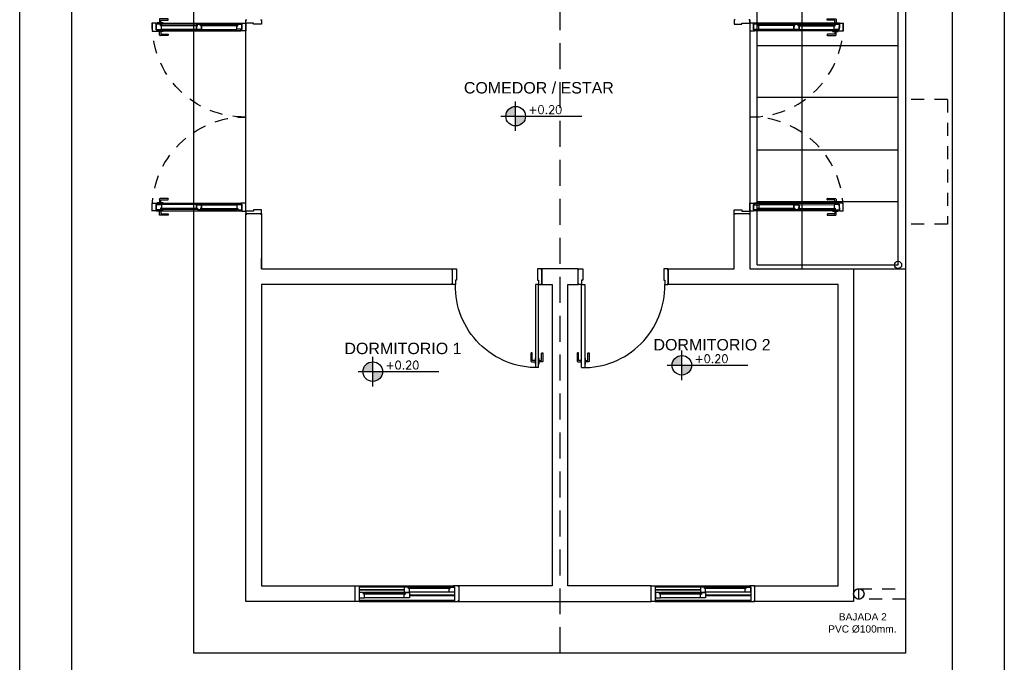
# Model space of a CAD drawing. Header units: millimetres. Extents: x 201 to 840, y 135 to 685.
# Tile 200 of 219: x 396.3 to 405.77, y 346.17 to 352.36. Entities that reach past the tile are written whole.
import ezdxf

# ---------------------------------------------------------------- set-up
doc = ezdxf.new("R2010")
doc.units = ezdxf.units.MM
doc.linetypes.add('HIDDEN', pattern=[0.375, 0.25, -0.125])
doc.linetypes.add('HIDDEN2', pattern=[0.1875, 0.125, -0.0625])
for name, color, linetype in [('01', 1, 'Continuous'), ('02', 2, 'Continuous'), ('03', 3, 'Continuous'), ('ABERTURAS', 2, 'Continuous'), ('LAMINA', 6, 'Continuous'), ('muro', 6, 'Continuous'), ('NIVELES', 1, 'Continuous'), ('piso', 1, 'Continuous'), ('pluvial', 30, 'Continuous'), ('PROYECCIONES', 2, 'Continuous'), ('TEXT', 4, 'Continuous'), ('texto sanitario', 3, 'Continuous')]:
    doc.layers.add(name, color=color, linetype=linetype)
doc.styles.add('ARIAL', font='arial.ttf', dxfattribs={"height": 0.06})
doc.styles.add('ROMANS', font='romans.shx')

# ---------------------------------------------------------------- blocks, each defined once
blk = doc.blocks.new('htyht')
at = {"layer": 'piso', "linetype": 'HIDDEN2'}
for p, q in [((5.684341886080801e-14, 1.199999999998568), (-0.4037342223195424, 1.199999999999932)), ((2.387423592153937e-12, 1.199999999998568), (6.821210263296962e-13, -5.684341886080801e-14)), ((0, 0), (-0.4037342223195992, -1.364242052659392e-12))]:
    blk.add_line(p, q, dxfattribs=at)
blk = doc.blocks.new('A$C767B3D9D')
at = {"layer": '02'}
for points in [[(0.03946577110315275, 0.06918377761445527), (0.01468104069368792, 0.06918377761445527, -0.4142135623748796), (0.01268104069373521, 0.07118377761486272), (0.01268104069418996, 0.13950250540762, 0.4142135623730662), (0.01068104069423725, 0.1415025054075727), (0.001999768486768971, 0.1415025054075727, 0.414213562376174), (-2.315136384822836e-07, 0.13950250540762), (-2.315136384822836e-07, 0.06284314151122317, 0.4142135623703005), (0.006340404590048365, 0.05650250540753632), (0.03946577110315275, 0.05650250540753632)], [(0.0758963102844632, 0.06918377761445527), (0.1006810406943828, 0.06918377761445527, 0.4142135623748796), (0.1026810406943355, 0.07118377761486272), (0.1026810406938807, 0.13950250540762, -0.4142135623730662), (0.1046810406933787, 0.1415025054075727), (0.1133623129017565, 0.1415025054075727, -0.414213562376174), (0.1153623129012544, 0.13950250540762), (0.1153623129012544, 0.06284314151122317, -0.4142135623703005), (0.1090216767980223, 0.05650250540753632), (0.0758963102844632, 0.05650250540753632)]]:
    blk.add_lwpolyline(points, format="xyb", dxfattribs=at)
for points in [[(0.0426810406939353, 0.09071931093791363), (0.03946577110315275, 0.09071931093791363), (0.03946577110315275, 0.0349669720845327), (0.0426810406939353, 0.0349669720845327)], [(0.07268104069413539, 0.09071931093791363), (0.0758963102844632, 0.09071931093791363), (0.0758963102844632, 0.0349669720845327), (0.07268104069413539, 0.0349669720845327)]]:
    blk.add_lwpolyline(points, dxfattribs=at)
at = {"layer": 'ABERTURAS', "ltscale": 0.01}
for points in [[(0.01268104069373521, 0.9400236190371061), (0.01268104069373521, 0.9500236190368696), (0.0426810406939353, 0.9500236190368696), (0.05268104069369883, 0.9500236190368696), (0.05268104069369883, 0.9000236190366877), (0.05268104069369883, 0.841023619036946), (0.0426810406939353, 0.841023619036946), (0.0426810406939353, 0.8000236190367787), (0.01268104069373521, 0.8000236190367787), (0.01268104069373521, 0.8100236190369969)], [(0.8726810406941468, 0.9400236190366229), (0.8726810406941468, 0.9500236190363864), (0.8426810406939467, 0.9500236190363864), (0.8326810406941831, 0.9500236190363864), (0.8326810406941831, 0.9000236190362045), (0.8326810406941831, 0.8410236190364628), (0.8426810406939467, 0.8410236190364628), (0.8426810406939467, 0.8000236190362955), (0.8726810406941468, 0.8000236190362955), (0.8726810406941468, 0.8100236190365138)], [(0.0426810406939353, 2.361903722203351e-05), (0.0426810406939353, 0.8000236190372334), (0.07268104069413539, 0.8000236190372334), (0.07268104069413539, 2.361903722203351e-05)], [(0.0426810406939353, 2.361903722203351e-05), (0.07268104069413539, 2.361903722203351e-05)]]:
    blk.add_lwpolyline(points, dxfattribs=at)
at = {"layer": 'ABERTURAS', "color": 1, "ltscale": 0.01}
blk.add_arc((0.05768104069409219, 0.7850236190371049), 0.7851432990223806, 268.9053094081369, 1.094690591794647, dxfattribs=at)
at = {"layer": 'muro'}
for points in [[(0.01018104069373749, 0.8000236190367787), (0.01018104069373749, 0.9500236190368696)], [(0.8751810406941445, 0.9500236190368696), (0.8751810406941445, 0.8000236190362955)]]:
    blk.add_lwpolyline(points, dxfattribs=at)
blk = doc.blocks.new('A$C3420644B')
at = {"layer": '01'}
for p, q in [((0.03746231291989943, 0.2814323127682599), (0.8625368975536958, 0.281432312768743)), ((0.04746231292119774, 0.2114323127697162), (0.8525368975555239, 0.2114323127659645)), ((0.04746231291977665, 0.2064323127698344), (0.8525368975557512, 0.2064323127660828))]:
    blk.add_line(p, q, dxfattribs=at)
for points in [[(0.07746231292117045, 0.2609103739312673), (0.4299996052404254, 0.2609103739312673), (0.4299996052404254, 0.2569103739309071), (0.07746231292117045, 0.2569103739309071)], [(0.8225368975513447, 0.2609103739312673), (0.4699996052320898, 0.2609103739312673), (0.4699996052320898, 0.2569103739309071), (0.8225368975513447, 0.2569103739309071)]]:
    blk.add_lwpolyline(points, dxfattribs=at)
at = {"layer": '02'}
for p, q in [((0.4249996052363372, 0.2214323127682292), (0.08746231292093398, 0.2214323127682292)), ((0.4349996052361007, 0.2714323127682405), (0.08775690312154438, 0.2714323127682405)), ((0.4649996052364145, 0.2714323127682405), (0.8122423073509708, 0.2714323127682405)), ((0.474999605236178, 0.2214323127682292), (0.8125368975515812, 0.2214323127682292))]:
    blk.add_line(p, q, dxfattribs=at)
at = {"layer": '03'}
for points in [[(-3.947612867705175e-07, 0.281432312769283), (-3.947614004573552e-07, 0.2064323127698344), (0.04746231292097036, 0.2064323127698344), (0.04746231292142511, 0.216432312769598), (0.03746231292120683, 0.216432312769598), (0.03746231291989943, 0.2814323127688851), (-3.947612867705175e-07, 0.281432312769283), (-3.947612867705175e-07, 0.281432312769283)], [(0.03746231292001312, 0.2214323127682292), (0.03746231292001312, 0.2214323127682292), (0.08746231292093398, 0.2214323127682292), (0.08746231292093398, 0.2564323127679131), (0.07746231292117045, 0.2564323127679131), (0.07746231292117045, 0.2714323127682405), (0.03746231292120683, 0.2714323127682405), (0.03746231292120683, 0.2499323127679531), (0.03746231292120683, 0.2499323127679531), (0.03746231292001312, 0.2214323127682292), (0.03746231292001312, 0.2214323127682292)], [(0.4749996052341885, 0.2214323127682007), (0.4749996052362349, 0.2214323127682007), (0.4249996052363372, 0.2214323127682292), (0.4249996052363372, 0.2564323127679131), (0.4349996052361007, 0.2564323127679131), (0.4349996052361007, 0.2714323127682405), (0.4749996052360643, 0.2714323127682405), (0.4749996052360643, 0.2714323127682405), (0.4749996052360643, 0.2714323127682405)], [(0.4249996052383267, 0.2214323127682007), (0.4249996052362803, 0.2214323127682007), (0.474999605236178, 0.2214323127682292), (0.474999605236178, 0.2564323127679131), (0.4649996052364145, 0.2564323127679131), (0.4649996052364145, 0.2714323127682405), (0.4249996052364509, 0.2714323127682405), (0.4249996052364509, 0.2714323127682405), (0.4249996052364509, 0.2714323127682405)], [(0.4249996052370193, 0.2564323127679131), (0.4249996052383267, 0.2214323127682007), (0.4249996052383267, 0.2214323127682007)], [(0.4749996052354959, 0.2564323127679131), (0.4749996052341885, 0.2214323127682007), (0.4749996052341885, 0.2214323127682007)], [(0.8625368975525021, 0.2214323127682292), (0.8625368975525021, 0.2214323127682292), (0.8125368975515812, 0.2214323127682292), (0.8125368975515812, 0.2564323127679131), (0.8225368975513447, 0.2564323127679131), (0.8225368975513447, 0.2714323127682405), (0.8625368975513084, 0.2714323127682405), (0.8625368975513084, 0.2499323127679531), (0.8625368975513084, 0.2499323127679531), (0.8625368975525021, 0.2214323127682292), (0.8625368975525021, 0.2214323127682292)], [(0.8999996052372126, 0.2814323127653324), (0.8999996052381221, 0.2064323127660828), (0.8525368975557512, 0.2064323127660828), (0.8525368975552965, 0.2164323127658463), (0.8625368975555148, 0.2164323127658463), (0.8625368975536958, 0.2814323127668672), (0.8999996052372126, 0.2814323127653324), (0.8999996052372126, 0.2814323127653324)]]:
    blk.add_lwpolyline(points, dxfattribs=at)
for points in [[(0.08775690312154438, 0.2714323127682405), (0.08775690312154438, 0.2614323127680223), (0.0777569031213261, 0.2614323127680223), (0.0777569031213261, 0.2714323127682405)], [(0.4247050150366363, 0.2714323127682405), (0.4247050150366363, 0.2614323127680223), (0.4347050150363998, 0.2614323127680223), (0.4347050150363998, 0.2714323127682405)], [(0.4752941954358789, 0.2714323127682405), (0.4752941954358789, 0.2614323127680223), (0.4652941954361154, 0.2614323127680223), (0.4652941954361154, 0.2714323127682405)], [(0.8122423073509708, 0.2714323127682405), (0.8122423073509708, 0.2614323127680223), (0.8222423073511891, 0.2614323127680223), (0.8222423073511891, 0.2714323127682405)], [(0.8122423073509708, 0.2714323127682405), (0.8122423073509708, 0.2614323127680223), (0.8222423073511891, 0.2614323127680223), (0.8222423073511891, 0.2714323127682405)]]:
    blk.add_lwpolyline(points, close=True, dxfattribs=at)
at = {"layer": 'ABERTURAS', "linetype": 'HIDDEN2'}
for points in [[(0.1032146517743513, 0.2814323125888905), (0.1032146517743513, 0.2846475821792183), (0.04746231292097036, 0.2846475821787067), (0.04746231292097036, 0.2814323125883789)], [(0.1032146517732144, 0.2064323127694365), (0.1032146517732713, 0.203217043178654), (0.04746231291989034, 0.2032170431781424), (0.04746231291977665, 0.2064323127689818)]]:
    blk.add_lwpolyline(points, dxfattribs=at)
for points in [[(0.08167911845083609, 0.2846475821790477), (0.08167911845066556, 0.3094323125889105, -0.4142135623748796), (0.08367911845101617, 0.31143231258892), (0.1519978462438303, 0.3114323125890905, 0.4142135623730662), (0.1539978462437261, 0.3134323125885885), (0.1539978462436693, 0.3221135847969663, 0.414213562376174), (0.1519978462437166, 0.3241135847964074), (0.07533848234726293, 0.3241135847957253, 0.4142135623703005), (0.06899784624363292, 0.3177729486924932), (0.06899784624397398, 0.2846475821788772)], [(0.08167911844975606, 0.2032170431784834), (0.08167911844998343, 0.1784323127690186, 0.4142135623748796), (0.08367911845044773, 0.1764323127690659), (0.151997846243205, 0.1764323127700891, -0.4142135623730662), (0.1539978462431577, 0.1744323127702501), (0.1539978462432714, 0.1657510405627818, -0.414213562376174), (0.1519978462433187, 0.1637510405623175), (0.07533848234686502, 0.1637510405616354, -0.4142135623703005), (0.06899784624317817, 0.1700916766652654), (0.06899784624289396, 0.2032170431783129)]]:
    blk.add_lwpolyline(points, format="xyb", dxfattribs=at)
blk = doc.blocks.new('puerta ventana')
at = {"layer": 'ABERTURAS', "ltscale": 0.01}
for points in [[(318.8755305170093, 344.459002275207), (318.8655305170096, 344.459002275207), (318.8655305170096, 344.4290022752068), (318.8655305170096, 344.419002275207), (318.9155305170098, 344.419002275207), (318.9405305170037, 344.4190022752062), (318.940530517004, 344.429002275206), (319.0155305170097, 344.4290022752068), (319.0155305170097, 344.459002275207), (319.0055305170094, 344.459002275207)], [(318.8755305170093, 342.589502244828), (318.8655305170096, 342.589502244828), (318.8655305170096, 342.6195022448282), (318.8655305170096, 342.629502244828), (318.9155305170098, 342.629502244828), (318.9405305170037, 342.6295022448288), (318.940530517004, 342.619502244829), (319.0155305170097, 342.6195022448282), (319.0155305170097, 342.589502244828), (319.0055305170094, 342.589502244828)]]:
    blk.add_lwpolyline(points, dxfattribs=at)
at = {"layer": 'ABERTURAS', "color": 250, "linetype": 'HIDDEN2'}
for centre, start, end in [((319.0269823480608, 344.412878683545), 269.2616633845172, 1.171312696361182), ((319.0269823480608, 342.6356258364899), 358.8286873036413, 90.73833661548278)]:
    blk.add_arc(centre, 0.8887002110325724, start, end, dxfattribs=at)
at = {"layer": '01', "extrusion": (0, 0, -1), "zscale": -1, "rotation": 0.1104346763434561}
blk.add_blockref('A$C3420644B', (-319.9150232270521, 344.1458357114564), dxfattribs=at)
at = {"layer": '01', "extrusion": (0, 0, -1), "xscale": -1, "zscale": -1, "rotation": 179.8895653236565}
blk.add_blockref('A$C3420644B', (-319.9150232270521, 342.9026688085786), dxfattribs=at)

msp = doc.modelspace()

# ---------------------------------------------------------------- hatches: boundary and pattern name
at = {"layer": 'NIVELES', "ltscale": 0.01}
h = msp.add_hatch(color=256, dxfattribs=at)
h.paths.add_polyline_path([(401.0698758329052, 351.5237304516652, 0.4142135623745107), (400.9757972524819, 351.4296518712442), (401.0698758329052, 351.4296518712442)])
h.paths.add_polyline_path([(401.163954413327, 351.4296518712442), (401.0698758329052, 351.4296518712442), (401.0698758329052, 351.3355732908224, 0.4142135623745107)])
h = msp.add_hatch(color=256, dxfattribs=at)
h.paths.add_polyline_path([(402.6691923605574, 349.1257026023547, 0.4142135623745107), (402.5751137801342, 349.0316240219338), (402.6691923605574, 349.0316240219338)])
h.paths.add_polyline_path([(402.7632709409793, 349.0316240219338), (402.6691923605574, 349.0316240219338), (402.6691923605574, 348.9375454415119, 0.4142135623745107)])
h = msp.add_hatch(color=256, dxfattribs=at)
h.paths.add_polyline_path([(399.6944722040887, 349.0645512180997, 0.4142135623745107), (399.6003936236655, 348.9704726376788), (399.6944722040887, 348.9704726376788)])
h.paths.add_polyline_path([(399.7885507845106, 348.9704726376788), (399.6944722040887, 348.9704726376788), (399.6944722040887, 348.8763940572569, 0.4142135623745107)])

# ---------------------------------------------------------------- linework, layer by layer
msp.add_lwpolyline([(396.2964966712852, 343.2809227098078), (396.2964966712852, 358.52850721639), (405.7731439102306, 358.52850721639), (405.7731439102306, 343.2809227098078)], close=True)
at = {"layer": '02', "color": 1, "ltscale": 0.01}
msp.add_circle((404.750198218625, 349.9978105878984), 0.035, dxfattribs=at)
at = {"layer": '03', "linetype": 'ByBlock', "ltscale": 0.15}
msp.add_circle((404.372808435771, 346.8302995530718), 0.0500000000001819, dxfattribs=at)
at = {"layer": 'ABERTURAS', "color": 1}
for p, q in [((399.5628076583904, 346.8744592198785), (399.9978076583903, 346.8744592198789)), ((399.5628076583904, 346.8694592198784), (399.9978076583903, 346.8694592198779)), ((399.5728076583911, 346.9089422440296), (400.4728076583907, 346.90894224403)), ((399.5728076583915, 346.8989422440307), (400.4728076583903, 346.8989422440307)), ((400.4301848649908, 346.8469592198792), (400.0478076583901, 346.8469592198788)), ((400.4298902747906, 346.896959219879), (400.0481022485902, 346.896959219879)), ((402.4128076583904, 346.8744592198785), (402.8478076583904, 346.8744592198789)), ((402.4128076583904, 346.8694592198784), (402.8478076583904, 346.8694592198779)), ((402.4228076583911, 346.9089422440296), (403.3228076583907, 346.90894224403)), ((402.4228076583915, 346.8989422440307), (403.3228076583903, 346.8989422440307)), ((403.2801848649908, 346.8469592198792), (402.8978076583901, 346.8469592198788)), ((403.2798902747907, 346.896959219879), (402.8981022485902, 346.896959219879)), ((399.5628076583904, 346.7689422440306), (400.4828076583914, 346.7689422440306)), ((400.4828076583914, 346.7589422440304), (399.5628076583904, 346.7589422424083)), ((399.5628076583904, 346.7589422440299), (400.4828076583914, 346.7589422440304)), ((399.9978076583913, 346.7934606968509), (399.6154304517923, 346.7934606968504)), ((399.9975130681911, 346.8434606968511), (399.6157250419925, 346.8434606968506)), ((400.047807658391, 346.820960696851), (400.4828076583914, 346.820960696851)), ((400.047807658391, 346.8159606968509), (400.4828076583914, 346.8159606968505)), ((402.4128076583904, 346.7689422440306), (403.3328076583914, 346.7689422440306)), ((403.3328076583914, 346.7589422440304), (402.4128076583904, 346.7589422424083)), ((402.4128076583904, 346.7589422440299), (403.3328076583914, 346.7589422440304)), ((402.8478076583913, 346.7934606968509), (402.4654304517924, 346.7934606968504)), ((402.8475130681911, 346.8434606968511), (402.4657250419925, 346.8434606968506)), ((402.897807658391, 346.820960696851), (403.3328076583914, 346.820960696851)), ((402.897807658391, 346.8159606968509), (403.3328076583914, 346.8159606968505))]:
    msp.add_line(p, q, dxfattribs=at)
at = {"layer": 'ABERTURAS'}
for points in [[(399.5253449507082, 346.8989422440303), (399.5253449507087, 346.9089422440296), (399.5728076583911, 346.9089422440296), (399.5728076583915, 346.8989422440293), (399.5628076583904, 346.8989422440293), (399.5628076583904, 346.7589422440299), (399.5253449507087, 346.7589422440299), (399.5253449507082, 346.7689422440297)], [(399.9978076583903, 346.8684592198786), (399.9978076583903, 346.8469592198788), (400.0478076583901, 346.8469592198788), (400.0478076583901, 346.8819592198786), (400.0378076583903, 346.8819592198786), (400.0378076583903, 346.896959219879), (399.9978076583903, 346.896959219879), (399.9978076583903, 346.8754592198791), (399.9978076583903, 346.8754592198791), (399.9978076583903, 346.8684592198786), (399.9978076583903, 346.8684592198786)], [(400.4801848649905, 346.8684592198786), (400.4801848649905, 346.8469592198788), (400.4301848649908, 346.8469592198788), (400.4301848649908, 346.8819592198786), (400.4401848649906, 346.8819592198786), (400.4401848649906, 346.896959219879), (400.4801848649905, 346.896959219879), (400.4801848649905, 346.8754592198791), (400.4801848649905, 346.8754592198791), (400.4801848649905, 346.8684592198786), (400.4801848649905, 346.8684592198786)], [(400.5202703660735, 346.8989422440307), (400.5202703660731, 346.90894224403), (400.4728076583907, 346.90894224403), (400.4728076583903, 346.8989422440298), (400.4828076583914, 346.8989422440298), (400.4828076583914, 346.7589422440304), (400.5202703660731, 346.7589422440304), (400.5202703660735, 346.7689422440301)], [(402.3753449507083, 346.8989422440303), (402.3753449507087, 346.9089422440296), (402.4228076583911, 346.9089422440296), (402.4228076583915, 346.8989422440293), (402.4128076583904, 346.8989422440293), (402.4128076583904, 346.7589422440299), (402.3753449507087, 346.7589422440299), (402.3753449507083, 346.7689422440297)], [(402.8478076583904, 346.8684592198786), (402.8478076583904, 346.8469592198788), (402.8978076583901, 346.8469592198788), (402.8978076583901, 346.8819592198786), (402.8878076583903, 346.8819592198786), (402.8878076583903, 346.896959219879), (402.8478076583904, 346.896959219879), (402.8478076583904, 346.8754592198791), (402.8478076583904, 346.8754592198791), (402.8478076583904, 346.8684592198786), (402.8478076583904, 346.8684592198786)], [(403.3301848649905, 346.8684592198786), (403.3301848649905, 346.8469592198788), (403.2801848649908, 346.8469592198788), (403.2801848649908, 346.8819592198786), (403.2901848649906, 346.8819592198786), (403.2901848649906, 346.896959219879), (403.3301848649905, 346.896959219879), (403.3301848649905, 346.8754592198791), (403.3301848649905, 346.8754592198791), (403.3301848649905, 346.8684592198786), (403.3301848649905, 346.8684592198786)], [(403.3702703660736, 346.8989422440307), (403.3702703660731, 346.90894224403), (403.3228076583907, 346.90894224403), (403.3228076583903, 346.8989422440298), (403.3328076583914, 346.8989422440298), (403.3328076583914, 346.7589422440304), (403.3702703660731, 346.7589422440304), (403.3702703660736, 346.7689422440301)], [(399.5654304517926, 346.8149606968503), (399.5654304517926, 346.7934606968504), (399.6154304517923, 346.7934606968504), (399.6154304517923, 346.8284606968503), (399.6054304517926, 346.8284606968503), (399.6054304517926, 346.8434606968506), (399.5654304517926, 346.8434606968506), (399.5654304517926, 346.8219606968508), (399.5654304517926, 346.8219606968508), (399.5654304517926, 346.8149606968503), (399.5654304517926, 346.8149606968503)], [(400.047807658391, 346.8149606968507), (400.047807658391, 346.7934606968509), (399.9978076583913, 346.7934606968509), (399.9978076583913, 346.8284606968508), (400.007807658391, 346.8284606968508), (400.007807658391, 346.8434606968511), (400.047807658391, 346.8434606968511), (400.047807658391, 346.8219606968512), (400.047807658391, 346.8219606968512), (400.047807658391, 346.8149606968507), (400.047807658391, 346.8149606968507)], [(402.4154304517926, 346.8149606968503), (402.4154304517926, 346.7934606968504), (402.4654304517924, 346.7934606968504), (402.4654304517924, 346.8284606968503), (402.4554304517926, 346.8284606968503), (402.4554304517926, 346.8434606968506), (402.4154304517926, 346.8434606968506), (402.4154304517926, 346.8219606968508), (402.4154304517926, 346.8219606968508), (402.4154304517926, 346.8149606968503), (402.4154304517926, 346.8149606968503)], [(402.897807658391, 346.8149606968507), (402.897807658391, 346.7934606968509), (402.8478076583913, 346.7934606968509), (402.8478076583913, 346.8284606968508), (402.857807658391, 346.8284606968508), (402.857807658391, 346.8434606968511), (402.897807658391, 346.8434606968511), (402.897807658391, 346.8219606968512), (402.897807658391, 346.8219606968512), (402.897807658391, 346.8149606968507), (402.897807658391, 346.8149606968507)]]:
    msp.add_lwpolyline(points, dxfattribs=at)
for points in [[(400.0481022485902, 346.896959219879), (400.0481022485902, 346.8869592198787), (400.0381022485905, 346.8869592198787), (400.0381022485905, 346.896959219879)], [(400.4298902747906, 346.896959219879), (400.4298902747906, 346.8869592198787), (400.4398902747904, 346.8869592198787), (400.4398902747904, 346.896959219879)], [(402.8981022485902, 346.896959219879), (402.8981022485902, 346.8869592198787), (402.8881022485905, 346.8869592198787), (402.8881022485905, 346.896959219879)], [(403.2798902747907, 346.896959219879), (403.2798902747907, 346.8869592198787), (403.2898902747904, 346.8869592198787), (403.2898902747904, 346.896959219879)], [(399.6157250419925, 346.8434606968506), (399.6157250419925, 346.8334606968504), (399.6057250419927, 346.8334606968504), (399.6057250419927, 346.8434606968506)], [(399.9975130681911, 346.8434606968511), (399.9975130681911, 346.8334606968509), (400.0075130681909, 346.8334606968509), (400.0075130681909, 346.8434606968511)], [(402.4657250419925, 346.8434606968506), (402.4657250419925, 346.8334606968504), (402.4557250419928, 346.8334606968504), (402.4557250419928, 346.8434606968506)], [(402.8475130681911, 346.8434606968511), (402.8475130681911, 346.8334606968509), (402.8575130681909, 346.8334606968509), (402.8575130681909, 346.8434606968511)]]:
    msp.add_lwpolyline(points, close=True, dxfattribs=at)
at = {"layer": 'ABERTURAS', "color": 1}
for points in [[(400.4401848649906, 346.8824372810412), (400.0381081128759, 346.8824372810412), (400.0381081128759, 346.8864372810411), (400.4401848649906, 346.8864372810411)], [(403.2901848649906, 346.8824372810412), (402.8881081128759, 346.8824372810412), (402.8881081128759, 346.8864372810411), (403.2901848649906, 346.8864372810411)], [(399.6054304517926, 346.8329387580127), (400.0075409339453, 346.8329387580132), (400.0075409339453, 346.8289387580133), (399.6054304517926, 346.8289387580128)], [(402.4554304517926, 346.8329387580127), (402.8575409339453, 346.8329387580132), (402.8575409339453, 346.8289387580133), (402.4554304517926, 346.8289387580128)]]:
    msp.add_lwpolyline(points, dxfattribs=at)
at = {"layer": 'LAMINA'}
msp.add_lwpolyline([(405.2731439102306, 343.7809227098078), (405.2731439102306, 357.8285072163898), (396.7964966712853, 357.8285072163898), (396.7964966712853, 343.7809227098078)], close=True, dxfattribs=at)
at = {"layer": 'muro', "color": 2}
for points in [[(398.4728076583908, 346.7589422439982), (398.4728076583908, 350.4939422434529), (398.6228076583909, 350.4939422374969), (398.6228076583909, 349.9589422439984), (400.4578076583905, 349.9589422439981), (400.4578076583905, 349.8089422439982), (398.6228076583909, 349.8089422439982), (398.6228076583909, 346.9089422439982), (399.5228076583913, 346.9089422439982), (399.5228076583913, 346.758942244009), (398.4728076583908, 346.7589422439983)], [(403.3728076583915, 346.908942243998), (404.172807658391, 346.908942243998), (404.1728076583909, 349.8089422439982), (402.5378076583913, 349.8089422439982), (402.5378076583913, 349.9589422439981), (403.1728076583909, 349.9589422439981), (403.1728076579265, 350.493942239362), (403.3228076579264, 350.493942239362), (403.3228076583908, 349.9589422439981), (404.322807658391, 349.9589422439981), (404.322807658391, 346.7589422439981), (403.372807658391, 346.7589422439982), (403.3728076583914, 346.9089422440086)], [(401.4228076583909, 349.8089422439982), (401.4228076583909, 346.9089422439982), (400.5228076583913, 346.9089422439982), (400.5228076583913, 346.7589422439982), (402.3728076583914, 346.7589422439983), (402.3728076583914, 346.9089422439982), (401.572807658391, 346.9089422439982), (401.572807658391, 349.8089422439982), (401.6728076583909, 349.8089422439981), (401.6728076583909, 349.9589422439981), (401.322807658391, 349.9589422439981), (401.322807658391, 349.8089422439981), (401.422807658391, 349.8089422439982)]]:
    msp.add_lwpolyline(points, dxfattribs=at)
at = {"layer": 'muro'}
msp.add_lwpolyline([(398.6228076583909, 349.9589422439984), (398.6228076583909, 350.0589422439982)], dxfattribs=at)
at = {"layer": 'NIVELES', "color": 1}
for p, q in [((401.0700619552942, 351.287901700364), (401.0700619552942, 351.5714020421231)), ((402.6693784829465, 348.8898738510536), (402.6693784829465, 349.1733741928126)), ((399.6946583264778, 348.8287224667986), (399.6946583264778, 349.1122228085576))]:
    msp.add_line(p, q, dxfattribs=at)
at = {"layer": 'NIVELES', "color": 3}
for p, q in [((400.9283117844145, 351.4296518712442), (401.7063529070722, 351.4296518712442)), ((402.5276283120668, 349.0316240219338), (403.3056694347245, 349.0316240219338)), ((399.5529081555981, 348.9704726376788), (400.3309492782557, 348.9704726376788))]:
    msp.add_line(p, q, dxfattribs=at)
for centre in [(401.0700619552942, 351.4296518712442), (402.6693784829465, 349.0316240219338), (399.6946583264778, 348.9704726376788)]:
    msp.add_circle(centre, 0.0940785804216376, dxfattribs=at)
at = {"layer": 'piso'}
for p, q in [((403.822806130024, 355.7616662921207), (403.8228076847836, 349.9589422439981)), ((397.9728076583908, 346.258942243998), (397.9728076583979, 354.6301587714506)), ((398.4728076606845, 350.5439422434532), (398.4728076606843, 352.3439422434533)), ((403.3228076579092, 352.3589422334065), (403.3228076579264, 350.4939422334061)), ((403.8228076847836, 349.9589422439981), (404.8228076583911, 349.9589422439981)), ((404.8228076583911, 349.9589422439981), (404.822807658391, 346.258942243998)), ((404.822807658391, 346.258942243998), (397.9728076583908, 346.258942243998))]:
    msp.add_line(p, q, dxfattribs=at)
at = {"layer": 'piso', "color": 1}
msp.add_line((404.8240462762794, 349.9589422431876), (404.8240462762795, 355.7616662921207), dxfattribs=at)
at = {"layer": 'pluvial', "color": 1, "linetype": 'HIDDEN2'}
msp.add_lwpolyline([(404.372808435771, 346.8803003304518), (404.822807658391, 346.8803003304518), (404.822807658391, 346.7802987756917), (404.372808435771, 346.7802987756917)], close=True, dxfattribs=at)
at = {"layer": 'pluvial', "linetype": 'HIDDEN'}
msp.add_circle((404.372808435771, 346.8302995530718), 0.05000077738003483, dxfattribs=at)
at = {"layer": 'PROYECCIONES', "color": 1}
for p, q in [((403.3932504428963, 349.9978105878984), (403.3932504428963, 355.6869919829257)), ((404.750198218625, 349.9978105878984), (404.750198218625, 355.6869919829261)), ((403.3932504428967, 352.1099239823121), (404.750198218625, 352.1099239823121)), ((403.393250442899, 351.6140906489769), (404.750198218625, 351.6140906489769)), ((403.3932504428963, 351.1057573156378), (404.750198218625, 351.1057573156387)), ((403.3932504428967, 350.6099239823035), (404.750198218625, 350.6099239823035)), ((403.3932504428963, 349.9978105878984), (404.750198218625, 349.9978105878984))]:
    msp.add_line(p, q, dxfattribs=at)
at = {"layer": 'PROYECCIONES', "linetype": 'HIDDEN'}
msp.add_lwpolyline([(397.9728076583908, 346.258942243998), (397.9728076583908, 355.7616662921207), (403.822806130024, 355.7616662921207), (403.8228076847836, 349.9589422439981), (404.8228076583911, 349.9589422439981), (404.822807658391, 346.258942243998)], close=True, dxfattribs=at)
msp.add_lwpolyline([(401.4978076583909, 346.258942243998), (401.4978076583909, 355.7616662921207)], dxfattribs=at)

# ---------------------------------------------------------------- block references
at = {"color": 183}
msp.add_blockref('htyht', (405.227780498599, 350.3914406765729), dxfattribs=at)
at = {"layer": 'ABERTURAS', "xscale": -1}
msp.add_blockref('A$C767B3D9D', (401.3329886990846, 349.0089186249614), dxfattribs=at)
at = {"layer": 'ABERTURAS'}
msp.add_blockref('A$C767B3D9D', (401.6626266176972, 349.0089186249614), dxfattribs=at)
at = {"layer": 'piso', "xscale": -1}
msp.add_blockref('puerta ventana', (717.4883381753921, 7.897439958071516), dxfattribs=at)
at = {"layer": 'piso'}
msp.add_blockref('puerta ventana', (84.30727714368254, 7.897439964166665), dxfattribs=at)

# ---------------------------------------------------------------- texts
at = {"layer": 'NIVELES', "color": 2, "style": 'ROMANS'}
for p in [(401.1917967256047, 351.4526928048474), (402.791113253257, 349.054664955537), (399.8163930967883, 348.9935135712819)]:
    msp.add_attdef('+0.20', p, '_0.00', height=0.079375, dxfattribs=at)
at = {"layer": 'TEXT', "style": 'ARIAL'}
for s, p in [('COMEDOR / ESTAR', (400.5718115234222, 351.6483154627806)), ('DORMITORIO 1', (399.4220618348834, 349.1389635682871)), ('DORMITORIO 2', (402.3967819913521, 349.17463072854))]:
    msp.add_text(s, height=0.11, dxfattribs=at).set_placement(p)
at = {"layer": 'texto sanitario', "ltscale": 0.01, "insert": (403.9823698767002, 346.6449180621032), "char_height": 0.07, "width": 0.8025842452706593, "attachment_point": 1, "style": 'ARIAL'}
msp.add_mtext('\\pi0.19805;BAJADA 2\\P\\pi0.095725;PVC Ø100mm.', dxfattribs=at)

doc.saveas('drawing.dxf')
